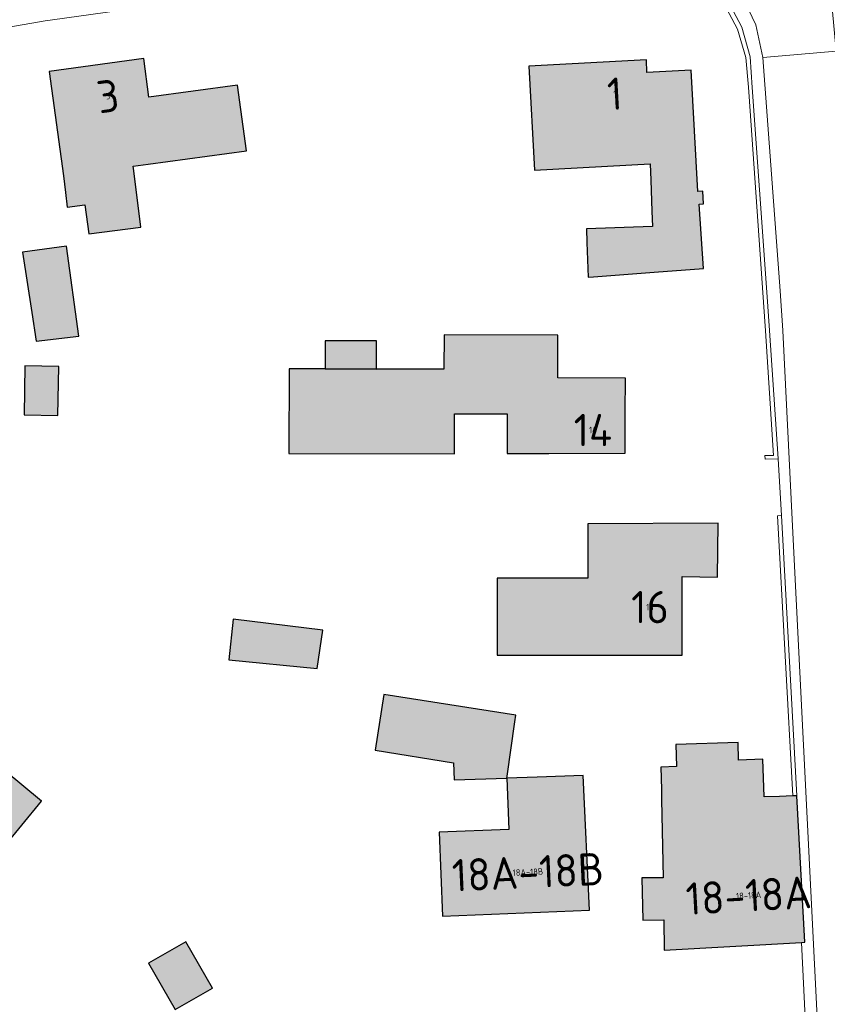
# Model space of a CAD drawing. Header units: metres. Extents: x 191562 to 192551, y 309453 to 310109.
# Tile 20 of 49: x 192005 to 192068, y 309646 to 309723. Entities that reach past the tile are written whole.
import ezdxf
from ezdxf.enums import TextEntityAlignment as Align

# ---------------------------------------------------------------- set-up
doc = ezdxf.new("R2010")
doc.units = ezdxf.units.M
for name, color, linetype, lineweight in [('B-WE-GK-KEERWAND-GV', 253, 'Continuous', 9), ('B-WE-OG-BEBOUWING-GV', 250, 'Continuous', 25), ('B-WE-OG-BEBOUWING-T18', 1, 'Continuous', 25), ('B-WE-OG-TERREIN_ERF-GV', 253, 'Continuous', 9), ('B-WE-VH-GESLOTENVERHARDING_ASFALT-GV', 253, 'Continuous', 9), ('B-WE-VH-OPENVERHARDING_STRAATBAKSTEEN-GV', 253, 'Continuous', 9), ('B-WE-VH-TEGEL-GV', 253, 'Continuous', 9), ('X-XX-AL-T25_1000', 1, 'Continuous', 25)]:
    doc.layers.add(name, color=color, linetype=linetype, lineweight=lineweight)
doc.layers.add('B-WE-OG-BEBOUWING-V', color=7, linetype='Continuous', lineweight=5, true_color=0xfff3f2)
doc.styles.add('NLCS-ISO-M200-T18', font='NLCS-ISO.ttf', dxfattribs={"height": 0.36})

msp = doc.modelspace()

# ---------------------------------------------------------------- hatches: boundary and pattern name
at = {"layer": 'B-WE-OG-BEBOUWING-V'}
for points in [[(192008.628, 309709.126), (192008.772, 309707.986), (192010.123, 309708.157), (192010.432, 309705.919), (192014.477, 309706.435), (192013.92, 309710.802), (192013.875, 309711.158), (192015.043, 309711.317), (192022.654, 309712.353), (192021.965, 309717.424), (192015.099, 309716.492), (192014.704, 309719.489), (192007.363, 309718.487), (192008.464, 309710.421)], [(192044.967, 309710.841), (192053.937, 309711.33), (192053.984, 309710.072), (192054.073, 309707.686), (192054.117, 309706.494), (192048.993, 309706.303), (192049.032, 309705.262), (192049.133, 309702.562), (192049.547, 309702.593), (192054.249, 309702.951), (192058.074, 309703.241), (192057.741, 309708.208), (192058.069, 309708.245), (192058.011, 309709.214), (192057.621, 309709.19), (192057.109, 309718.594), (192053.674, 309718.407), (192053.636, 309719.406), (192044.527, 309718.91)], [(192005.306, 309704.5), (192006.018, 309699.832), (192006.358, 309697.606), (192009.659, 309697.997), (192008.704, 309704.964)], [(192042.851, 309688.924), (192046.078, 309688.914), (192051.991, 309688.944), (192052.001, 309692.204), (192052.009, 309694.612), (192052.009, 309694.75), (192046.769, 309694.766), (192046.779, 309698.076), (192037.959, 309698.103), (192037.951, 309695.433), (192032.727, 309695.449), (192028.746, 309695.461), (192025.961, 309695.47), (192025.941, 309688.92), (192038.761, 309688.881), (192038.77, 309691.987), (192042.86, 309691.974)], [(192032.727, 309695.449), (192032.734, 309697.628), (192028.753, 309697.64), (192028.746, 309695.461)], [(192008.034, 309691.862), (192008.102, 309695.655), (192005.492, 309695.702), (192005.424, 309691.909)], [(192042.074, 309678.901), (192042.074, 309673.292), (192045.827, 309673.292), (192056.409, 309673.292), (192056.418, 309679.38), (192059.138, 309679.336), (192059.206, 309683.528), (192049.095, 309683.48), (192049.095, 309679.25), (192042.074, 309679.25)], [(192028.573, 309675.243), (192021.613, 309676.092), (192021.294, 309672.947), (192028.125, 309672.262)], [(192038.738, 309663.634), (192042.819, 309663.775), (192042.841, 309663.941), (192043.446, 309668.13), (192043.522, 309668.653), (192033.303, 309670.243), (192032.612, 309665.939), (192038.696, 309664.962)], [(192053.364, 309652.772), (192054.985, 309652.815), (192055.01, 309650.455), (192065.656, 309651.059), (192065.927, 309651.074), (192065.308, 309662.41), (192064.993, 309662.399), (192063.95, 309662.364), (192062.765, 309662.323), (192062.673, 309665.234), (192060.785, 309665.175), (192060.743, 309666.529), (192055.923, 309666.377), (192055.977, 309664.675), (192054.762, 309664.633), (192054.798, 309662.91), (192054.814, 309662.56), (192054.823, 309662.123), (192054.951, 309656.046), (192053.292, 309656.047)], [(192006.78, 309662.003), (192003.882, 309664.398), (191999.331, 309658.55), (192002.169, 309656.432)], [(192048.751, 309663.98), (192045.189, 309663.857), (192042.819, 309663.775), (192042.982, 309659.804), (192037.588, 309659.582), (192037.854, 309653.079), (192049.232, 309653.547)], [(192020.017, 309647.517), (192017.957, 309651.101), (192015.073, 309649.443), (192017.133, 309645.859)]]:
    msp.add_hatch(color=256, dxfattribs=at).paths.add_polyline_path(points)

# ---------------------------------------------------------------- linework, layer by layer
at = {"layer": 'B-WE-GK-KEERWAND-GV'}
msp.add_lwpolyline([(192047.66, 309727.396), (192047.924, 309727.411), (192048.096, 309728.165), (192050.742, 309728.223), (192053.354, 309727.796), (192055.844, 309726.898), (192058.128, 309725.56), (192059.614, 309723.805), (192060.706, 309721.782), (192061.357, 309719.577), (192061.54, 309717.285), (192062.878, 309698.417), (192063.486, 309688.751), (192062.818, 309688.746), (192062.837, 309688.481), (192063.854, 309688.501)], dxfattribs=at)
msp.add_lwpolyline([(192064.106, 309684.114), (192063.792, 309684.1), (192064.993, 309662.399), (192065.308, 309662.41)], close=True, dxfattribs=at)
at = {"layer": 'B-WE-OG-BEBOUWING-GV'}
for points in [[(192008.628, 309709.126), (192008.772, 309707.986), (192010.123, 309708.157), (192010.432, 309705.919), (192014.477, 309706.435), (192013.92, 309710.802), (192013.875, 309711.158), (192015.043, 309711.317), (192022.654, 309712.353), (192021.965, 309717.424), (192015.099, 309716.492), (192014.704, 309719.489), (192007.363, 309718.487), (192008.464, 309710.421)], [(192044.967, 309710.841), (192053.937, 309711.33), (192053.984, 309710.072), (192054.073, 309707.686), (192054.117, 309706.494), (192048.993, 309706.303), (192049.032, 309705.262), (192049.133, 309702.562), (192049.547, 309702.593), (192054.249, 309702.951), (192058.074, 309703.241), (192057.741, 309708.208), (192058.069, 309708.245), (192058.011, 309709.214), (192057.621, 309709.19), (192057.109, 309718.594), (192053.674, 309718.407), (192053.636, 309719.406), (192044.527, 309718.91)], [(192005.306, 309704.5), (192006.018, 309699.832), (192006.358, 309697.606), (192009.659, 309697.997), (192008.704, 309704.964)], [(192042.851, 309688.924), (192046.078, 309688.914), (192051.991, 309688.944), (192052.001, 309692.204), (192052.009, 309694.612), (192052.009, 309694.75), (192046.769, 309694.766), (192046.779, 309698.076), (192037.959, 309698.103), (192037.951, 309695.433), (192032.727, 309695.449), (192028.746, 309695.461), (192025.961, 309695.47), (192025.941, 309688.92), (192038.761, 309688.881), (192038.77, 309691.987), (192042.86, 309691.974)], [(192032.727, 309695.449), (192032.734, 309697.628), (192028.753, 309697.64), (192028.746, 309695.461)], [(192008.034, 309691.862), (192008.102, 309695.655), (192005.492, 309695.702), (192005.424, 309691.909)], [(192042.074, 309678.901), (192042.074, 309673.292), (192045.827, 309673.292), (192056.409, 309673.292), (192056.418, 309679.38), (192059.138, 309679.336), (192059.206, 309683.528), (192049.095, 309683.48), (192049.095, 309679.25), (192042.074, 309679.25)], [(192028.573, 309675.243), (192021.613, 309676.092), (192021.294, 309672.947), (192028.125, 309672.262)], [(192038.738, 309663.634), (192042.819, 309663.775), (192042.841, 309663.941), (192043.446, 309668.13), (192043.522, 309668.653), (192033.303, 309670.243), (192032.612, 309665.939), (192038.696, 309664.962)], [(192053.364, 309652.772), (192054.985, 309652.815), (192055.01, 309650.455), (192065.656, 309651.059), (192065.927, 309651.074), (192065.308, 309662.41), (192064.993, 309662.399), (192063.95, 309662.364), (192062.765, 309662.323), (192062.673, 309665.234), (192060.785, 309665.175), (192060.743, 309666.529), (192055.923, 309666.377), (192055.977, 309664.675), (192054.762, 309664.633), (192054.798, 309662.91), (192054.814, 309662.56), (192054.823, 309662.123), (192054.951, 309656.046), (192053.292, 309656.047)], [(192006.78, 309662.003), (192003.882, 309664.398), (191999.331, 309658.55), (192002.169, 309656.432)], [(192048.751, 309663.98), (192045.189, 309663.857), (192042.819, 309663.775), (192042.982, 309659.804), (192037.588, 309659.582), (192037.854, 309653.079), (192049.232, 309653.547)], [(192020.017, 309647.517), (192017.957, 309651.101), (192015.073, 309649.443), (192017.133, 309645.859)]]:
    msp.add_lwpolyline(points, close=True, dxfattribs=at)
at = {"layer": 'B-WE-OG-TERREIN_ERF-GV'}
for points in [[(192061.04, 309721.915), (192059.915, 309724.009), (192058.554, 309725.598)], [(192065.656, 309651.059), (192055.01, 309650.455), (192054.985, 309652.815), (192053.364, 309652.772), (192053.292, 309656.047), (192054.951, 309656.046), (192054.823, 309662.123), (192054.814, 309662.56), (192054.798, 309662.91), (192054.762, 309664.633), (192055.977, 309664.675), (192055.923, 309666.377), (192060.743, 309666.529), (192060.785, 309665.175), (192062.673, 309665.234), (192062.765, 309662.323), (192063.95, 309662.364), (192064.993, 309662.399)]]:
    msp.add_lwpolyline(points, dxfattribs=at)
for points in [[(192010.432, 309705.919), (192010.123, 309708.157), (192008.772, 309707.986), (192008.628, 309709.126), (192008.464, 309710.421), (192007.363, 309718.487), (192014.704, 309719.489), (192015.099, 309716.492), (192021.965, 309717.424), (192022.654, 309712.353), (192015.043, 309711.317), (192013.875, 309711.158), (192013.92, 309710.802), (192014.477, 309706.435)], [(192057.109, 309718.594), (192057.621, 309709.19), (192058.011, 309709.214), (192058.069, 309708.245), (192057.741, 309708.208), (192058.074, 309703.241), (192054.249, 309702.951), (192049.547, 309702.593), (192049.133, 309702.562), (192049.032, 309705.262), (192048.993, 309706.303), (192054.117, 309706.494), (192054.073, 309707.686), (192053.984, 309710.072), (192053.937, 309711.33), (192044.967, 309710.841), (192044.527, 309718.91), (192053.636, 309719.406), (192053.674, 309718.407)], [(192009.659, 309697.997), (192006.358, 309697.606), (192006.018, 309699.832), (192005.306, 309704.5), (192008.704, 309704.964)], [(192051.991, 309688.944), (192046.078, 309688.914), (192042.851, 309688.924), (192042.86, 309691.974), (192038.77, 309691.987), (192038.761, 309688.881), (192025.941, 309688.92), (192025.961, 309695.47), (192028.746, 309695.461), (192028.753, 309697.64), (192032.734, 309697.628), (192032.727, 309695.449), (192037.951, 309695.433), (192037.959, 309698.103), (192046.779, 309698.076), (192046.769, 309694.766), (192052.009, 309694.75), (192052.009, 309694.612), (192052.001, 309692.204)], [(192005.492, 309695.702), (192008.102, 309695.655), (192008.034, 309691.862), (192005.424, 309691.909)], [(192042.074, 309673.292), (192042.074, 309679.25), (192049.095, 309679.25), (192049.095, 309683.48), (192059.206, 309683.528), (192059.138, 309679.336), (192056.418, 309679.38), (192056.409, 309673.292)], [(192021.294, 309672.947), (192021.613, 309676.092), (192028.573, 309675.243), (192028.125, 309672.262)], [(192038.738, 309663.634), (192038.696, 309664.962), (192032.612, 309665.939), (192033.303, 309670.243), (192043.522, 309668.653), (192043.446, 309668.13), (192042.841, 309663.941), (192042.819, 309663.775)], [(191999.331, 309658.55), (192003.882, 309664.398), (192006.78, 309662.003), (192002.169, 309656.432)], [(192042.819, 309663.775), (192045.189, 309663.857), (192048.751, 309663.98), (192049.232, 309653.547), (192037.854, 309653.079), (192037.588, 309659.582), (192042.982, 309659.804)], [(192020.017, 309647.517), (192017.133, 309645.859), (192015.073, 309649.443), (192017.957, 309651.101)]]:
    msp.add_lwpolyline(points, close=True, dxfattribs=at)
at = {"layer": 'B-WE-VH-GESLOTENVERHARDING_ASFALT-GV'}
msp.add_lwpolyline([(192059.376, 309726.468), (192060.999, 309724.452), (192062.115, 309722.117), (192062.664, 309719.588), (192068.342, 309720.061), (192068.043, 309723.414), (192066.89, 309732.615), (192063.234, 309757.928)], dxfattribs=at)
at = {"layer": 'B-WE-VH-OPENVERHARDING_STRAATBAKSTEEN-GV'}
for points in [[(192061.04, 309721.915), (192061.692, 309719.629), (192061.841, 309717.256), (192062.97, 309701.399), (192063.181, 309698.439), (192063.854, 309688.501), (192064.106, 309684.114)], [(192066.953, 309643.717), (192064.96, 309683.3), (192064.222, 309698.432), (192063.995, 309701.513), (192062.664, 309719.588)], [(192065.308, 309662.41), (192065.927, 309651.074), (192065.656, 309651.059), (192066.017, 309643.668)]]:
    msp.add_lwpolyline(points, dxfattribs=at)
at = {"layer": 'B-WE-VH-TEGEL-GV'}
msp.add_lwpolyline([(191959.074, 309708.841), (191960.231, 309706.716), (191961.241, 309707.185), (191964.03, 309708.48), (191964.822, 309708.848), (191972.503, 309712.041), (191977.827, 309713.929), (191987.096, 309716.994), (191987.311, 309717.093), (191990.438, 309717.953), (191990.221, 309719.033), (191991.378, 309719.283), (192000.582, 309721.802), (192000.648, 309721.293), (192003.655, 309721.824), (192007.052, 309722.424), (192007.617, 309722.503), (192022.08, 309724.538), (192023.446, 309724.687), (192024.192, 309724.768)], dxfattribs=at)

# ---------------------------------------------------------------- texts
at = {"layer": 'B-WE-OG-BEBOUWING-T18', "style": 'NLCS-ISO-M200-T18'}
for s, rotation, p in [('3', 7.7, (192011.914, 309716.584)), ('1', 3.1, (192051.194, 309716.769)), ('14', 359.8, (192049.497, 309690.733)), ('16', 359.9, (192053.914, 309677.019)), ('18A-18B', 2.6, (192044.46, 309656.503)), ('18-18A', 3.2, (192061.561, 309654.694))]:
    msp.add_text(s, height=0.5, rotation=rotation, dxfattribs=at).set_placement(p, align=Align.MIDDLE)
at = {"layer": 'X-XX-AL-T25_1000', "style": 'NLCS-ISO-M200-T18'}
for s, rotation, p in [('3', 7.7, (192011.914, 309716.584)), ('1', 3.1, (192051.194, 309716.769)), ('14', 359.8, (192049.497, 309690.733)), ('16', 359.9, (192053.914, 309677.019)), ('18A-18B', 2.6, (192044.46, 309656.503)), ('18-18A', 3.2, (192061.561, 309654.694))]:
    msp.add_text(s, height=2.5, rotation=rotation, dxfattribs=at).set_placement(p, align=Align.MIDDLE)

doc.saveas('drawing.dxf')
